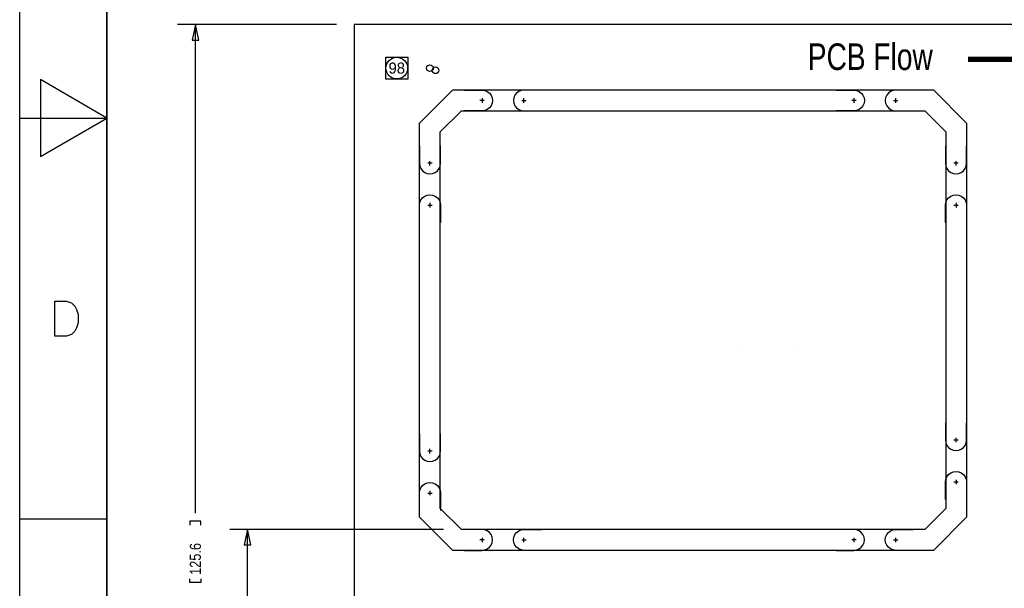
# Model space of a CAD drawing. Extents: x -84 to 336, y -47 to 250.
# Tile 37 of 40: x -84 to 29, y 47 to 113. Entities that reach past the tile are written whole.
import ezdxf
from ezdxf.enums import TextEntityAlignment as Align

# ---------------------------------------------------------------- set-up
doc = ezdxf.new("R2010")
doc.units = 0
for name, color, linetype in [('BG_DIMENSION', 7, 'CONTINUOUS'), ('BG_PANEL', 7, 'CONTINUOUS'), ('BG_TITLE_A3', 7, 'CONTINUOUS'), ('MA_NCLEGEND-1-16', 7, 'CONTINUOUS'), ('PIN_BOTTOM', 7, 'CONTINUOUS'), ('PIN_TOP', 7, 'CONTINUOUS')]:
    doc.layers.add(name, color=color, linetype=linetype)

# ---------------------------------------------------------------- blocks, each defined once
blk = doc.blocks.new('FIGURE_SQUARE')
blk.add_lwpolyline([(-0.5, -0.5), (-0.5, 0.5), (0.5, 0.5), (0.5, -0.5)], close=True)

msp = doc.modelspace()

# ---------------------------------------------------------------- linework, layer by layer
at = {"layer": 'BG_DIMENSION'}
for points in [[(-47.982124, 112.100106), (-66.19494, 112.100106)], [(-63.78194, 110.322106), (-64.16294, 112.100106), (-64.54394, 110.322106), (-63.78194, 110.322106)], [(-64.16294, 56.082692), (-64.16294, 112.100106)], [(-63.52794, 54.685692), (-63.52794, 55.130192), (-64.79794, 55.130192), (-64.79794, 54.685692)], [(-35.66795, 54.200044), (-60.22594, 54.200044)], [(-57.81294, 52.422044), (-58.19394, 54.200044), (-58.57494, 52.422044), (-57.81294, 52.422044)], [(-58.19394, 30.085792), (-58.19394, 54.200044)], [(-63.52794, 48.538892), (-63.52794, 48.094392), (-64.79794, 48.094392), (-64.79794, 48.538892)]]:
    msp.add_lwpolyline(points, dxfattribs=at)
at = {"layer": 'BG_PANEL'}
for points in [[(99.650042, -13.499846), (99.650042, 112.100106), (-45.950124, 112.100106), (-45.950124, -13.499846)], [(24.349964, 100.779834), (24.349964, 55.620158), (20.529804, 51.799998), (-34.630106, 51.799998), (-38.450012, 55.620158), (-38.450012, 100.779834), (-34.630106, 104.599994), (20.529804, 104.599994)], [(21.949918, 56.614314), (19.535648, 54.200044), (-33.63595, 54.200044), (-36.049966, 56.614314), (-36.049966, 99.785932), (-33.63595, 102.199948), (19.535648, 102.199948), (21.949918, 99.785932)]]:
    msp.add_lwpolyline(points, close=True, dxfattribs=at)
at = {"layer": 'BG_PANEL', "const_width": 0.6096}
msp.add_lwpolyline([(24.52116, 108.11383), (50.55616, 108.11383)], dxfattribs=at)
at = {"layer": 'BG_PANEL'}
for points in [[(-33.256982, 104.592374), (-31.256986, 104.592374, -1.000038), (-31.256986, 102.192582), (-33.256982, 102.192582)], [(-24.456898, 104.592374), (-26.456894, 104.592374, 1.000038), (-26.456894, 102.192582), (-24.456898, 102.192582)], [(9.415018, 104.592374), (11.415014, 104.592374, -1.000038), (11.415014, 102.192582), (9.415018, 102.192582)], [(18.215102, 104.592374), (16.215106, 104.592374, 1.000038), (16.215106, 102.192582), (18.215102, 102.192582)], [(-38.438836, 98.19132), (-38.438836, 96.191324, 1.000038), (-36.039044, 96.191324), (-36.039044, 98.19132)], [(21.936964, 98.19132), (21.936964, 96.191324, 1.000038), (24.336756, 96.191324), (24.336756, 98.19132)], [(-38.438836, 89.391236), (-38.438836, 91.391232, -1.000038), (-36.039044, 91.391232), (-36.039044, 89.391236)], [(21.936964, 89.391236), (21.936964, 91.391232, -1.000038), (24.336756, 91.391232), (24.336756, 89.391236)], [(21.936964, 66.44132), (21.936964, 64.441324, 1.000038), (24.336756, 64.441324), (24.336756, 66.44132)], [(-38.438836, 65.17132), (-38.438836, 63.171324, 1.000038), (-36.039044, 63.171324), (-36.039044, 65.17132)], [(21.936964, 57.641236), (21.936964, 59.641232, -1.000038), (24.336756, 59.641232), (24.336756, 57.641236)], [(-38.438836, 56.371236), (-38.438836, 58.371232, -1.000038), (-36.039044, 58.371232), (-36.039044, 56.371236)], [(-33.256982, 51.798982), (-31.256986, 51.798982, 1.000038), (-31.256986, 54.198774), (-33.256982, 54.198774)], [(-24.456898, 51.798982), (-26.456894, 51.798982, -1.000038), (-26.456894, 54.198774), (-24.456898, 54.198774)], [(9.415018, 51.798982), (11.415014, 51.798982, 1.000038), (11.415014, 54.198774), (9.415018, 54.198774)], [(18.215102, 51.798982), (16.215106, 51.798982, -1.000038), (16.215106, 54.198774), (18.215102, 54.198774)]]:
    msp.add_lwpolyline(points, format="xyb", dxfattribs=at)
for points in [[(-31.006034, 103.392478), (-31.514034, 103.392478)], [(-31.256986, 103.642414), (-31.256986, 103.142542)], [(-26.707846, 103.392478), (-26.199846, 103.392478)], [(-26.456894, 103.142542), (-26.456894, 103.642414)], [(11.665966, 103.392478), (11.157966, 103.392478)], [(11.415014, 103.642414), (11.415014, 103.142542)], [(15.964154, 103.392478), (16.472154, 103.392478)], [(16.215106, 103.142542), (16.215106, 103.642414)], [(-36.989004, 96.191324), (-37.488876, 96.191324)], [(-37.23894, 95.940372), (-37.23894, 96.448372)], [(23.386796, 96.191324), (22.886924, 96.191324)], [(23.13686, 95.940372), (23.13686, 96.448372)], [(-37.23894, 91.642184), (-37.23894, 91.134184)], [(23.13686, 91.642184), (23.13686, 91.134184)], [(-37.488876, 91.391232), (-36.989004, 91.391232)], [(22.886924, 91.391232), (23.386796, 91.391232)], [(-1.242822, 75.285092), (-1.243076, 75.285092)], [(4.65328, 74.78014), (4.65201, 74.78014)], [(23.386796, 64.441324), (22.886924, 64.441324)], [(23.13686, 64.190372), (23.13686, 64.698372)], [(-37.23894, 62.920372), (-37.23894, 63.428372)], [(-36.989004, 63.171324), (-37.488876, 63.171324)], [(23.13686, 59.892184), (23.13686, 59.384184)], [(22.886924, 59.641232), (23.386796, 59.641232)], [(-37.488876, 58.371232), (-36.989004, 58.371232)], [(-37.23894, 58.622184), (-37.23894, 58.114184)], [(-31.256986, 53.248814), (-31.256986, 52.748942)], [(-26.456894, 52.748942), (-26.456894, 53.248814)], [(11.415014, 53.248814), (11.415014, 52.748942)], [(16.215106, 52.748942), (16.215106, 53.248814)], [(-31.006034, 52.998878), (-31.514034, 52.998878)], [(-26.707846, 52.998878), (-26.199846, 52.998878)], [(11.665966, 52.998878), (11.157966, 52.998878)], [(15.964154, 52.998878), (16.472154, 52.998878)]]:
    msp.add_lwpolyline(points, dxfattribs=at)
at = {"layer": 'BG_TITLE_A3'}
for points in [[(-84.323936, -47.12335), (-84.323936, 249.876564)], [(-74.323956, 239.876584), (-74.323956, -37.12337)], [(-84.323936, 101.376734), (-74.323956, 101.376734)], [(-74.323956, 55.376572), (-84.323936, 55.376572)]]:
    msp.add_lwpolyline(points, dxfattribs=at)
for points in [[(-74.323956, -37.12337), (-74.323956, 239.876584), (325.676006, 239.876584), (325.676006, -37.12337)], [(-81.943956, 105.791254), (-81.943956, 96.962214), (-74.323956, 101.376734)], [(-80.281018, 76.37653), (-80.281018, 80.376776), (-78.947772, 80.376776), (-78.376272, 80.186276), (-77.995272, 79.805276), (-77.805026, 79.424276), (-77.614526, 78.852776), (-77.614526, 77.90053), (-77.805026, 77.32903), (-77.995272, 76.94803), (-78.376272, 76.56703), (-78.947772, 76.37653)]]:
    msp.add_lwpolyline(points, close=True, dxfattribs=at)
at = {"layer": 'PIN_BOTTOM'}
for centre, radius in [((-41.04894, 107.111292), 1.2446), ((-36.60394, 106.857292), 0.381)]:
    msp.add_circle(centre, radius, dxfattribs=at)
at = {"layer": 'PIN_TOP'}
for centre, radius in [((-41.04894, 107.111292), 1.2446), ((-37.23894, 107.111292), 0.381)]:
    msp.add_circle(centre, radius, dxfattribs=at)

# ---------------------------------------------------------------- block references
at = {"layer": 'MA_NCLEGEND-1-16', "xscale": 2.54, "yscale": 2.54}
msp.add_blockref('FIGURE_SQUARE', (-41.04894, 107.111292), dxfattribs=at)

# ---------------------------------------------------------------- texts
at = {"layer": 'BG_DIMENSION', "width": 0.86}
msp.add_text('125.6', height=1.27, rotation=90, dxfattribs=at).set_placement((-63.52794, 48.983392))
at = {"layer": 'BG_PANEL', "width": 0.791667}
msp.add_text('PCB Flow', height=3.048, dxfattribs=at).set_placement((13.29436, 106.89463), align=Align.CENTER)
at = {"layer": 'MA_NCLEGEND-1-16'}
msp.add_text('98', height=1.27, dxfattribs=at).set_placement((-41.04894, 107.111292), align=Align.MIDDLE_CENTER)

doc.saveas('drawing.dxf')
